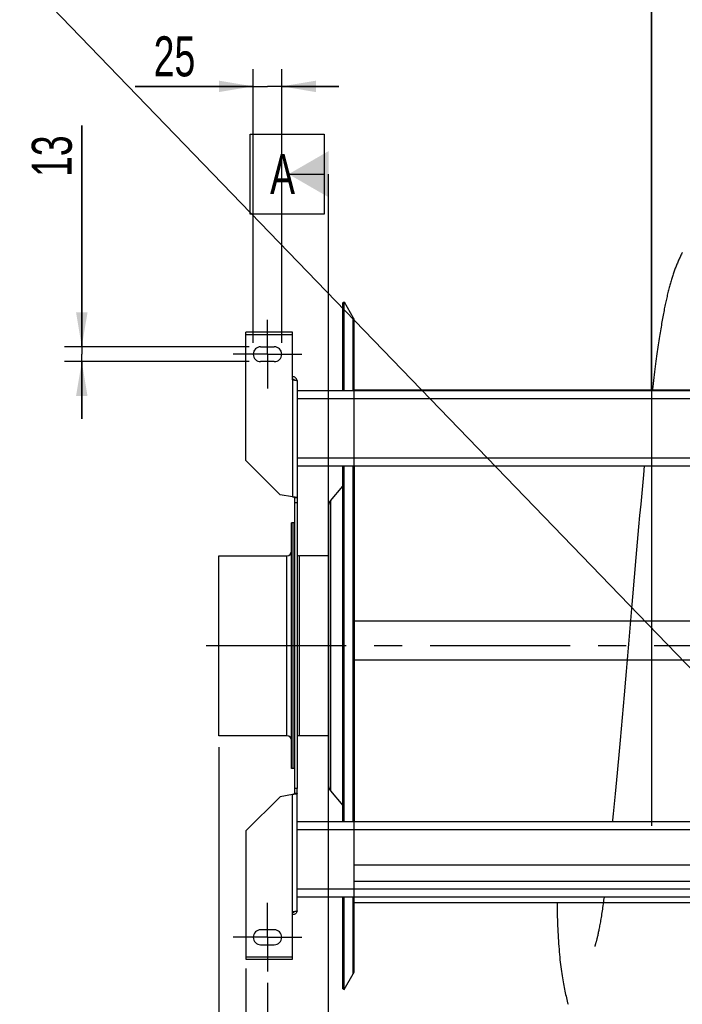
# Model space of a CAD drawing. Extents: x 0 to 594, y 0 to 420.
# Tile 3 of 19: x 215 to 273, y 70 to 157. Entities that reach past the tile are written whole.
import ezdxf

# ---------------------------------------------------------------- set-up
doc = ezdxf.new("R2010")
doc.units = 0
doc.header["$LTSCALE"] = 32.67
doc.linetypes.add('CENTER', pattern=[0.6, 0.375, -0.075, 0.075, -0.075])
doc.layers.get('0').update_dxf_attribs({"linetype": 'CONTINUOUS'})
for name, color, linetype in [('110528_DXF_CONTINUOUS_LINE', 7, 'CONTINUOUS'), ('110528_DXF_DIMENSION', 7, 'CONTINUOUS'), ('110534_DXF_AXIS', 7, 'CONTINUOUS'), ('110534_DXF_CONTINUOUS_LINE', 7, 'CONTINUOUS'), ('110593_DXF_CONTINUOUS_LINE', 7, 'CONTINUOUS'), ('110653_DXF_CONTINUOUS_LINE', 7, 'CONTINUOUS'), ('110803_DXF_CONTINUOUS_LINE', 7, 'CONTINUOUS'), ('112850_DXF_CONTINUOUS_LINE', 7, 'CONTINUOUS'), ('ASE_125_150-10_DXF_AXIS', 7, 'CONTINUOUS'), ('ASE_125_150-10_DXF_DIMENSI', 7, 'CONTINUOUS'), ('HOSE_125_150DXF_CONTINUOUS', 7, 'CONTINUOUS')]:
    doc.layers.add(name, color=color, linetype=linetype)
doc.styles.get("Standard").update_dxf_attribs({"font": 'txt', "width": 0.7})
doc.dimstyles.new('DIMSTYLE_1', dxfattribs={"dimtxt": 3.5, "dimasz": 3, "dimexe": 1.5, "dimexo": 1, "dimgap": 0.875, "dimtad": 1, "dimdec": 3, "dimlfac": 10, "dimtxsty": 'STANDARD', "dimblk": '_ARROW_FILLED', "dimblk1": '_ARROW_FILLED', "dimblk2": '_ARROW_FILLED', "dimcen": 0.09, "dimazin": 3, "dimtp": 0.2, "dimtm": 0.2, "dimtfac": 1, "dimtdec": 3, "dimtofl": 0, "dimtmove": 0, "dimatfit": 3, "dimtolj": 1})
doc.dimstyles.new('DIMSTYLE_2', dxfattribs={"dimtxt": 3.5, "dimasz": 3, "dimexe": 1.5, "dimexo": 1, "dimgap": 0.875, "dimtad": 1, "dimdec": 0, "dimlfac": 10, "dimtxsty": 'STANDARD', "dimblk": '_ARROW_FILLED', "dimblk1": '_ARROW_FILLED', "dimblk2": '_ARROW_FILLED', "dimcen": 0.09, "dimazin": 3, "dimtp": 1.2, "dimtm": 1.2, "dimtfac": 1, "dimtdec": 0, "dimtofl": 0, "dimtmove": 0, "dimatfit": 3, "dimtolj": 1})
doc.dimstyles.new('DIMSTYLE_3', dxfattribs={"dimtxt": 3.5, "dimasz": 3, "dimexe": 1.5, "dimexo": 1, "dimgap": 0.875, "dimtad": 1, "dimdec": 3, "dimlfac": 10, "dimtxsty": 'STANDARD', "dimblk": '_ARROW_FILLED', "dimblk1": '_ARROW_FILLED', "dimblk2": '_ARROW_FILLED', "dimcen": 0.09, "dimazin": 3, "dimtp": 1.2, "dimtm": 1.2, "dimtfac": 1, "dimtdec": 3, "dimtofl": 0, "dimtmove": 0, "dimatfit": 3, "dimtolj": 1})

# ---------------------------------------------------------------- blocks, each defined once
blk = doc.blocks.new('_ARROW_FILLED')
at = {"color": 0, "linetype": 'BYBLOCK'}
blk.add_solid([(0, 0), (-1, 0.167), (-1, -0.167)], dxfattribs=at)
blk = doc.blocks.new('*D1')
at = {"layer": 'ASE_125_150-10_DXF_DIMENSI', "color": 2, "linetype": 'CONTINUOUS'}
for p, q in [((220.428, 127.98), (220.428, 147.33)), ((220.428, 147.33), (220.428, 127.33)), ((235.078, 127.98), (218.928, 127.98)), ((235.078, 126.68), (218.928, 126.68)), ((220.428, 121.68), (220.428, 127.33)), ((220.428, 126.68), (220.428, 121.68))]:
    blk.add_line(p, q, dxfattribs=at)
at = {"layer": 'ASE_125_150-10_DXF_DIMENSI', "color": 2, "linetype": 'CONTINUOUS', "xscale": 3, "yscale": 3, "zscale": 3}
for p, rotation in [((220.428, 127.98), 270), ((220.428, 126.68), 90)]:
    blk.add_blockref('_ARROW_FILLED', p, dxfattribs=dict(at, rotation=rotation))
at = {"layer": 'ASE_125_150-10_DXF_DIMENSI', "color": 2, "linetype": 'CONTINUOUS', "insert": (216.053, 142.83), "char_height": 3.5, "width": 6.75, "attachment_point": 1, "rotation": 90}
blk.add_mtext('13', dxfattribs=at)
blk = doc.blocks.new('*D2')
at = {"layer": 'ASE_125_150-10_DXF_DIMENSI', "color": 2, "linetype": 'CONTINUOUS'}
for p, q in [((235.428, 128.33), (235.428, 152.259)), ((237.928, 128.33), (237.928, 152.259)), ((235.428, 150.759), (225.111, 150.759)), ((225.111, 150.759), (236.678, 150.759)), ((242.928, 150.759), (236.678, 150.759)), ((237.928, 150.759), (242.928, 150.759))]:
    blk.add_line(p, q, dxfattribs=at)
at = {"layer": 'ASE_125_150-10_DXF_DIMENSI', "color": 2, "linetype": 'CONTINUOUS', "xscale": 3, "yscale": 3, "zscale": 3}
blk.add_blockref('_ARROW_FILLED', (235.428, 150.759), dxfattribs=at)
at = {"layer": 'ASE_125_150-10_DXF_DIMENSI', "color": 2, "linetype": 'CONTINUOUS', "xscale": 3, "yscale": 3, "zscale": 3, "rotation": 180}
blk.add_blockref('_ARROW_FILLED', (237.928, 150.759), dxfattribs=at)
at = {"layer": 'ASE_125_150-10_DXF_DIMENSI', "color": 2, "linetype": 'CONTINUOUS', "insert": (230.361, 155.134), "char_height": 3.5, "width": 7.875, "attachment_point": 3}
blk.add_mtext('25', dxfattribs=at)
blk = doc.blocks.new('*D3')
at = {"layer": 'ASE_125_150-10_DXF_DIMENSI', "color": 2, "linetype": 'CONTINUOUS'}
for p, q in [((232.428, 92.955), (232.428, 29.181)), ((377.778, 89.522), (377.778, 29.181)), ((232.428, 30.681), (305.103, 30.681)), ((377.778, 30.681), (305.103, 30.681))]:
    blk.add_line(p, q, dxfattribs=at)
at = {"layer": 'ASE_125_150-10_DXF_DIMENSI', "color": 2, "linetype": 'CONTINUOUS', "xscale": 3, "yscale": 3, "zscale": 3, "rotation": 180}
blk.add_blockref('_ARROW_FILLED', (232.428, 30.681), dxfattribs=at)
at = {"layer": 'ASE_125_150-10_DXF_DIMENSI', "color": 2, "linetype": 'CONTINUOUS', "xscale": 3, "yscale": 3, "zscale": 3}
blk.add_blockref('_ARROW_FILLED', (377.778, 30.681), dxfattribs=at)
at = {"layer": 'ASE_125_150-10_DXF_DIMENSI', "color": 2, "linetype": 'CONTINUOUS', "insert": (305.103, 35.056), "char_height": 3.5, "width": 15, "attachment_point": 2}
blk.add_mtext('1454', dxfattribs=at)
blk = doc.blocks.new('*D4')
at = {"layer": 'ASE_125_150-10_DXF_DIMENSI', "color": 2, "linetype": 'CONTINUOUS'}
for p, q in [((236.678, 72.33), (236.678, 49.181)), ((374.078, 72.33), (374.078, 49.181)), ((236.678, 50.681), (305.378, 50.681)), ((374.078, 50.681), (305.378, 50.681))]:
    blk.add_line(p, q, dxfattribs=at)
at = {"layer": 'ASE_125_150-10_DXF_DIMENSI', "color": 2, "linetype": 'CONTINUOUS', "xscale": 3, "yscale": 3, "zscale": 3, "rotation": 180}
blk.add_blockref('_ARROW_FILLED', (236.678, 50.681), dxfattribs=at)
at = {"layer": 'ASE_125_150-10_DXF_DIMENSI', "color": 2, "linetype": 'CONTINUOUS', "xscale": 3, "yscale": 3, "zscale": 3}
blk.add_blockref('_ARROW_FILLED', (374.078, 50.681), dxfattribs=at)
at = {"layer": 'ASE_125_150-10_DXF_DIMENSI', "color": 2, "linetype": 'CONTINUOUS', "insert": (305.378, 55.056), "char_height": 3.5, "width": 15, "attachment_point": 2}
blk.add_mtext('1374', dxfattribs=at)
blk = doc.blocks.new('*D5')
at = {"layer": 'ASE_125_150-10_DXF_DIMENSI', "color": 2, "linetype": 'CONTINUOUS'}
for p, q in [((234.778, 73.604), (234.778, 39.181)), ((375.978, 73.604), (375.978, 39.181)), ((234.778, 40.681), (305.378, 40.681)), ((375.978, 40.681), (305.378, 40.681))]:
    blk.add_line(p, q, dxfattribs=at)
at = {"layer": 'ASE_125_150-10_DXF_DIMENSI', "color": 2, "linetype": 'CONTINUOUS', "xscale": 3, "yscale": 3, "zscale": 3, "rotation": 180}
blk.add_blockref('_ARROW_FILLED', (234.778, 40.681), dxfattribs=at)
at = {"layer": 'ASE_125_150-10_DXF_DIMENSI', "color": 2, "linetype": 'CONTINUOUS', "xscale": 3, "yscale": 3, "zscale": 3}
blk.add_blockref('_ARROW_FILLED', (375.978, 40.681), dxfattribs=at)
at = {"layer": 'ASE_125_150-10_DXF_DIMENSI', "color": 2, "linetype": 'CONTINUOUS', "insert": (305.378, 45.056), "char_height": 3.5, "width": 14.25, "attachment_point": 2}
blk.add_mtext('1412', dxfattribs=at)

msp = doc.modelspace()

# ---------------------------------------------------------------- linework, layer by layer
at = {"layer": '110528_DXF_CONTINUOUS_LINE', "color": 7, "linetype": 'CONTINUOUS'}
for p, q in [((243.26001, 131.83044), (243.38992, 131.90544)), ((243.38992, 131.90544), (244.18896, 130.52146)), ((243.38992, 124.15262), (243.38992, 131.90544)), ((244.27604, 124.15262), (244.27604, 130.19646)), ((243.38992, 86.43044), (243.38992, 117.56128)), ((244.27604, 117.56128), (244.27604, 86.43044)), ((243.38992, 71.75544), (243.38992, 79.84011)), ((244.27604, 73.46442), (244.27604, 79.84011)), ((243.38992, 71.75544), (244.18896, 73.13941)), ((243.26001, 71.83044), (243.38992, 71.75544))]:
    msp.add_line(p, q, dxfattribs=at)
at = {"layer": '110528_DXF_CONTINUOUS_LINE', "color": 3, "linetype": 'CONTINUOUS'}
for p, q in [((243.26001, 124.15262), (243.26001, 131.83044)), ((243.26001, 86.43044), (243.26001, 117.56128)), ((242.18036, 114.51167), (243.26001, 115.79835)), ((242.02829, 114.09386), (242.02829, 89.56702)), ((242.18036, 89.14921), (243.26001, 87.86253)), ((243.26001, 71.83044), (243.26001, 79.84011))]:
    msp.add_line(p, q, dxfattribs=at)
at = {"layer": '110528_DXF_CONTINUOUS_LINE', "color": 9, "linetype": 'CONTINUOUS'}
for p, q in [((244.18896, 124.15262), (244.18896, 130.52146)), ((243.26001, 128.31887), (243.38992, 128.38509)), ((244.18896, 86.43044), (244.18896, 117.56128)), ((242.18036, 114.51167), (242.18036, 89.14921)), ((244.18896, 73.13941), (244.18896, 79.84011))]:
    msp.add_line(p, q, dxfattribs=at)
at = {"layer": '110528_DXF_CONTINUOUS_LINE', "color": 7, "linetype": 'CONTINUOUS'}
for centre, start, end in [((243.62604, 130.19646), 0, 30), ((243.62604, 73.46441), 330, 360)]:
    msp.add_arc(centre, 0.65, start, end, dxfattribs=at)
at = {"layer": '110528_DXF_CONTINUOUS_LINE', "color": 3, "linetype": 'CONTINUOUS'}
for centre, start, end in [((242.67829, 114.09386), 140, 180), ((242.67829, 89.56702), 180, 220)]:
    msp.add_arc(centre, 0.65, start, end, dxfattribs=at)
at = {"layer": '110528_DXF_DIMENSION', "color": 2, "linetype": 'CONTINUOUS'}
for p, q in [((235.15329, 139.57986), (235.15329, 146.57986)), ((235.15329, 146.57986), (241.65329, 146.57986)), ((241.65329, 146.57986), (241.65329, 139.57986)), ((238.52829, 143.07986), (241.65329, 143.07986)), ((242.02829, 60.58101), (242.02829, 143.07986)), ((241.65329, 139.57986), (235.15329, 139.57986))]:
    msp.add_line(p, q, dxfattribs=at)
msp.add_solid([(242.02829, 145.10059), (242.02829, 141.05914), (238.52829, 143.07986)], dxfattribs=at)
at = {"layer": '110534_DXF_AXIS', "color": 7, "linetype": 'CENTER'}
for p, q in [((236.67829, 127.33044), (236.67829, 130.33045)), ((236.67829, 127.33044), (233.67828, 127.33044)), ((236.67829, 127.33044), (236.67829, 124.33043)), ((236.67829, 127.33044), (239.6783, 127.33044)), ((236.67829, 76.33044), (236.67829, 79.33045)), ((236.67829, 76.33044), (233.67828, 76.33044)), ((236.67829, 76.33044), (239.6783, 76.33044)), ((236.67829, 76.33044), (236.67829, 73.33043))]:
    msp.add_line(p, q, dxfattribs=at)
at = {"layer": '110534_DXF_CONTINUOUS_LINE', "color": 3, "linetype": 'CONTINUOUS'}
for p, q in [((234.77829, 118.03575), (234.77829, 129.2571)), ((238.87829, 129.25709), (234.77829, 129.25709)), ((238.87829, 125.08269), (238.87829, 129.2571)), ((236.07829, 127.98044), (237.27829, 127.98044)), ((237.27829, 126.68044), (236.07829, 126.68044)), ((239.27829, 125.02248), (239.27829, 89.33044)), ((234.77829, 118.03575), (237.77829, 115.03575)), ((238.87829, 114.84179), (237.77829, 115.03575)), ((238.87829, 88.81909), (237.77829, 88.62513)), ((239.27829, 78.63839), (239.27829, 89.33044)), ((234.77829, 85.62513), (237.77829, 88.62513)), ((234.77829, 85.62513), (234.77829, 74.40378)), ((238.87829, 74.40378), (238.87829, 78.57819)), ((237.27829, 76.98044), (236.07829, 76.98044)), ((236.07829, 75.68044), (237.27829, 75.68044)), ((234.77829, 74.40378), (238.87829, 74.40378))]:
    msp.add_line(p, q, dxfattribs=at)
at = {"layer": '110534_DXF_CONTINUOUS_LINE', "color": 9, "linetype": 'CONTINUOUS'}
for p, q in [((234.77829, 129.05709), (238.87829, 129.05709)), ((238.87829, 125.08269), (238.87829, 114.84179)), ((238.87829, 78.57819), (238.87829, 88.81909)), ((234.77829, 74.60378), (238.87829, 74.60378))]:
    msp.add_line(p, q, dxfattribs=at)
at = {"layer": '110534_DXF_CONTINUOUS_LINE', "color": 7, "linetype": 'CONTINUOUS'}
for p, q in [((239.07829, 89.33044), (239.07829, 114.76876)), ((239.27829, 114.76876), (239.07829, 114.76876)), ((239.27829, 114.33044), (239.07829, 114.33044)), ((239.07829, 88.89212), (239.07829, 89.33044)), ((239.27829, 89.33044), (239.07829, 89.33044)), ((239.27829, 88.89212), (239.07829, 88.89212))]:
    msp.add_line(p, q, dxfattribs=at)
at = {"layer": '110534_DXF_CONTINUOUS_LINE', "color": 3, "linetype": 'CONTINUOUS'}
for centre, radius, start, end in [((236.07829, 127.33044), 0.65, 90, 270), ((237.27829, 127.33044), 0.65, 270, 90), ((238.88685, 124.9651), 0.39145, 9.3446461, 10.1091537), ((238.88685, 78.69577), 0.39145, 349.8908463, 350.6553539), ((236.07829, 76.33044), 0.65, 90, 270), ((237.27829, 76.33044), 0.65, 270, 90)]:
    msp.add_arc(centre, radius, start, end, dxfattribs=at)
for points, knots in [([(239.27222, 125.03381), (239.25634, 125.12285), (239.15695, 125.29535), (238.96938, 125.36068), (238.87829, 125.36068)], [0, 0, 0, 0, 0.49822857, 1, 1, 1, 1]), ([(238.87829, 125.08269), (238.92933, 125.0778), (239.00348, 125.07072), (239.09769, 125.06061), (239.15772, 125.05323), (239.20648, 125.04625), (239.24421, 125.03868), (239.26548, 125.03311), (239.27829, 125.02607), (239.27829, 125.02248)], [0, 0, 0, 0, 0.37771184, 0.54853637, 0.69852876, 0.82207755, 0.91471109, 0.97358369, 1, 1, 1, 1]), ([(239.27829, 114.76876), (239.27829, 114.77274), (239.26639, 114.78149), (239.24409, 114.78838), (239.20668, 114.79756), (239.13491, 114.81), (239.02368, 114.82493), (238.92933, 114.83585), (238.87829, 114.84179)], [0, 0, 0, 0, 0.0290834, 0.08885385, 0.18164624, 0.30490852, 0.62429132, 1, 1, 1, 1]), ([(239.27829, 88.89212), (239.27829, 88.88814), (239.26639, 88.87939), (239.24409, 88.8725), (239.20668, 88.86332), (239.13491, 88.85087), (239.02368, 88.83595), (238.92933, 88.82502), (238.87829, 88.81909)], [0, 0, 0, 0, 0.0290834, 0.08885385, 0.18164624, 0.30490852, 0.62429132, 1, 1, 1, 1]), ([(238.87829, 78.57819), (238.92933, 78.58308), (239.00348, 78.59016), (239.09769, 78.60027), (239.15772, 78.60765), (239.20648, 78.61463), (239.24421, 78.6222), (239.26548, 78.62777), (239.27829, 78.63481), (239.27829, 78.63839)], [0, 0, 0, 0, 0.37771184, 0.54853637, 0.69852876, 0.82207755, 0.91471109, 0.97358369, 1, 1, 1, 1]), ([(239.27222, 78.62707), (239.25634, 78.53802), (239.15695, 78.36553), (238.96938, 78.3002), (238.87829, 78.3002)], [0, 0, 0, 0, 0.49822857, 1, 1, 1, 1])]:
    msp.add_open_spline(points, degree=3, knots=knots, dxfattribs=at)
at = {"layer": '110534_DXF_CONTINUOUS_LINE', "color": 7, "linetype": 'CONTINUOUS'}
for points, knots in [([(238.87829, 125.16291), (238.91247, 125.16291), (238.98186, 125.14504), (239.03311, 125.09486), (239.05054, 125.06565)], [0, 0, 0, 0, 0.50119096, 1, 1, 1, 1]), ([(239.07829, 114.76876), (239.07829, 114.77668), (239.05528, 114.79377), (239.01427, 114.80742), (238.95097, 114.82514), (238.90384, 114.83585), (238.87829, 114.84179)], [0, 0, 0, 0, 0.1095964, 0.32647794, 0.63723776, 1, 1, 1, 1]), ([(239.07829, 88.89212), (239.07829, 88.88419), (239.05528, 88.86711), (239.01427, 88.85346), (238.95097, 88.83574), (238.90384, 88.82503), (238.87829, 88.81909)], [0, 0, 0, 0, 0.1095964, 0.32647794, 0.63723776, 1, 1, 1, 1]), ([(238.87829, 78.49797), (238.91247, 78.49797), (238.98186, 78.51584), (239.03311, 78.56602), (239.05054, 78.59523)], [0, 0, 0, 0, 0.50119096, 1, 1, 1, 1])]:
    msp.add_open_spline(points, degree=3, knots=knots, dxfattribs=at)
at = {"layer": '110593_DXF_CONTINUOUS_LINE', "color": 7, "linetype": 'CONTINUOUS'}
msp.add_line((270.36108, 124.19544), (244.27604, 124.19544), dxfattribs=at)
at = {"layer": '110653_DXF_CONTINUOUS_LINE', "color": 9, "linetype": 'CONTINUOUS'}
for p, q in [((244.27604, 79.33044), (244.27604, 104.01263)), ((244.27604, 104.01263), (344.07604, 104.01263)), ((244.27604, 82.65952), (344.07604, 82.65952)), ((344.07604, 79.33044), (244.27604, 79.33044))]:
    msp.add_line(p, q, dxfattribs=at)
at = {"layer": '110653_DXF_CONTINUOUS_LINE', "color": 3, "linetype": 'CONTINUOUS'}
for p, q in [((244.27604, 104.01263), (268.44096, 104.01263)), ((266.06309, 79.33044), (244.27604, 79.33044))]:
    msp.add_line(p, q, dxfattribs=at)
at = {"layer": '110803_DXF_CONTINUOUS_LINE', "color": 7, "linetype": 'CONTINUOUS'}
for p, q in [((239.27829, 124.15262), (371.47829, 124.15262)), ((239.27829, 117.56229), (371.47829, 117.56229)), ((239.27829, 117.56128), (371.47829, 117.56128)), ((371.47829, 86.43044), (239.27829, 86.43044)), ((371.47829, 79.84011), (239.27829, 79.84011))]:
    msp.add_line(p, q, dxfattribs=at)
at = {"layer": '110803_DXF_CONTINUOUS_LINE', "color": 9, "linetype": 'CONTINUOUS'}
for p, q in [((239.27829, 123.45274), (371.47829, 123.45274)), ((239.27829, 118.26241), (371.47829, 118.26241)), ((371.47829, 85.73044), (239.27829, 85.73044)), ((371.47829, 80.54011), (239.27829, 80.54011))]:
    msp.add_line(p, q, dxfattribs=at)
at = {"layer": '112850_DXF_CONTINUOUS_LINE', "color": 7, "linetype": 'CONTINUOUS'}
for p, q in [((238.77829, 91.08044), (238.77829, 112.58044)), ((238.92829, 112.58044), (238.77829, 112.58044)), ((239.07829, 112.58044), (238.92829, 112.58044)), ((238.92829, 91.08047), (238.92829, 112.58041)), ((238.92829, 91.08047), (238.92829, 112.58041)), ((232.42829, 93.95544), (232.42829, 109.70544)), ((232.42829, 109.70544), (238.37829, 109.70544)), ((242.02829, 109.70544), (239.47829, 109.70544)), ((238.37829, 93.95544), (232.42829, 93.95544)), ((242.02829, 93.95544), (239.47829, 93.95544)), ((238.92829, 91.08044), (238.77829, 91.08044)), ((239.07829, 91.08044), (238.92829, 91.08044))]:
    msp.add_line(p, q, dxfattribs=at)
at = {"layer": '112850_DXF_CONTINUOUS_LINE', "color": 9, "linetype": 'CONTINUOUS'}
for p, q in [((238.37829, 93.95544), (238.37829, 109.70544)), ((239.47829, 93.95544), (239.47829, 109.70544))]:
    msp.add_line(p, q, dxfattribs=at)
at = {"layer": '112850_DXF_CONTINUOUS_LINE', "color": 7, "linetype": 'CONTINUOUS'}
for centre, start, end in [((238.37829, 110.10544), 270, 360), ((239.47829, 110.10544), 240, 270), ((238.37829, 93.55544), 0, 90), ((239.47829, 93.55544), 90, 120)]:
    msp.add_arc(centre, 0.4, start, end, dxfattribs=at)
at = {"layer": 'ASE_125_150-10_DXF_AXIS', "color": 7, "linetype": 'CENTER'}
msp.add_line((380.77829, 101.83044), (229.42829, 101.83044), dxfattribs=at)
at = {"layer": 'HOSE_125_150DXF_CONTINUOUS', "color": 4, "linetype": 'CONTINUOUS'}
for p, q in [((270.27604, 260.16043), (270.27604, 86.08794)), ((270.27604, 124.19544), (270.27604, 253.30295)), ((129.98931, 248.60344), (286.98414, 86.08794))]:
    msp.add_line(p, q, dxfattribs=at)
at = {"layer": 'HOSE_125_150DXF_CONTINUOUS', "color": 9, "linetype": 'CONTINUOUS'}
for p, q in [((244.27604, 79.33044), (244.27604, 124.19544)), ((366.27604, 124.19544), (244.27604, 124.19544)), ((244.27604, 104.01263), (344.07604, 104.01263)), ((244.27604, 100.61099), (366.27604, 100.61099)), ((244.27604, 82.65952), (344.07604, 82.65952)), ((244.27604, 81.22427), (366.27604, 81.22427)), ((344.07604, 79.33044), (244.27604, 79.33044))]:
    msp.add_line(p, q, dxfattribs=at)
at = {"layer": 'HOSE_125_150DXF_CONTINUOUS', "color": 7, "linetype": 'CONTINUOUS'}
for p, q in [((269.65496, 117.56128), (269.57996, 116.78716)), ((269.57996, 116.78716), (269.51908, 116.1505)), ((269.51908, 116.1505), (269.42809, 115.18569)), ((269.42809, 115.18569), (269.3375, 114.21026)), ((269.3375, 114.21026), (269.24724, 113.22485)), ((269.24724, 113.22485), (269.15722, 112.23)), ((269.15722, 112.23), (269.03753, 110.89)), ((269.03753, 110.89), (268.91819, 109.5368)), ((268.91819, 109.5368), (268.76944, 107.83107)), ((268.76944, 107.83107), (268.6212, 106.1145)), ((268.6212, 106.1145), (268.56204, 105.42594)), ((268.56204, 105.42594), (268.50295, 104.73674)), ((268.50295, 104.73674), (268.44392, 104.04722)), ((268.17922, 100.95029), (268.12057, 100.26533)), ((268.12057, 100.26533), (268.06197, 99.58206)), ((268.06197, 99.58206), (268.00342, 98.90089)), ((268.00342, 98.90089), (267.88653, 97.54641)), ((267.88653, 97.54641), (267.79905, 96.53909)), ((267.79905, 96.53909), (267.71177, 95.54058)), ((267.71177, 95.54058), (267.62468, 94.55203)), ((267.62468, 94.55203), (267.53782, 93.57448)), ((267.53782, 93.57448), (267.45115, 92.60893)), ((267.45115, 92.60893), (267.39347, 91.9724)), ((267.33587, 91.34198), (267.27837, 90.71802)), ((267.39347, 91.9724), (267.33587, 91.34198)), ((267.27837, 90.71802), (267.22097, 90.10089)), ((267.22097, 90.10089), (267.1637, 89.49094)), ((267.10655, 88.88852), (267.04954, 88.29402)), ((267.1637, 89.49094), (267.10655, 88.88852)), ((267.04954, 88.29402), (266.99268, 87.70781)), ((266.99268, 87.70781), (266.93599, 87.13038)), ((266.12977, 79.84011), (266.09516, 79.57205))]:
    msp.add_line(p, q, dxfattribs=at)
for points in [[(272.99241, 136.24119), (272.94886, 136.15924), (272.90594, 136.07674), (272.86362, 135.99362), (272.82191, 135.9099), (272.78078, 135.82555), (272.74018, 135.74046), (272.70014, 135.65467), (272.66075, 135.56841), (272.62198, 135.48165), (272.58383, 135.39437), (272.54637, 135.30675), (272.50957, 135.2188), (272.47342, 135.13047), (272.43794, 135.0419), (272.40314, 134.95311), (272.36897, 134.86404), (272.3354, 134.77463), (272.3024, 134.68486), (272.26996, 134.59469), (272.23802, 134.50404), (272.20657, 134.41287), (272.17558, 134.32115), (272.145, 134.22875), (272.11482, 134.13565), (272.08501, 134.04179), (272.05553, 133.94705), (272.02635, 133.85136), (271.99746, 133.7547), (271.96884, 133.65701), (271.94048, 133.55824), (271.91235, 133.45834), (271.88446, 133.35729), (271.85678, 133.25504), (271.8293, 133.15154), (271.802, 133.04676), (271.77489, 132.94065), (271.74793, 132.83316), (271.72113, 132.72426), (271.69448, 132.61392), (271.66796, 132.50208), (271.64155, 132.38867), (271.61525, 132.27367), (271.58905, 132.15701), (271.56292, 132.0386), (271.53685, 131.91838), (271.51084, 131.79631), (271.48486, 131.6723), (271.45891, 131.54629), (271.43298, 131.41824), (271.40705, 131.28807), (271.38112, 131.15571), (271.35519, 131.02113), (271.32923, 130.88426), (271.30325, 130.74503), (271.27723, 130.60341), (271.25118, 130.45932), (271.22508, 130.31273), (271.19894, 130.16357), (271.17271, 130.01171), (271.14641, 129.85708), (271.12002, 129.69965), (271.09352, 129.53926), (271.06692, 129.37585), (271.0402, 129.20938), (271.01336, 129.03971), (270.98638, 128.86677), (270.95926, 128.69052), (270.93199, 128.51081), (270.90458, 128.32763), (270.877, 128.14089), (270.84923, 127.9502), (270.82125, 127.75557), (270.79306, 127.55688), (270.76459, 127.35357), (270.73584, 127.14558), (270.70681, 126.93282), (270.67742, 126.71473), (270.64768, 126.49118), (270.61758, 126.2621), (270.58707, 126.02696), (270.5561, 125.78527), (270.52471, 125.5373), (270.493, 125.28359), (270.46091, 125.02375), (270.42848, 124.75801), (270.39592, 124.48793), (270.35604, 124.15262)], [(268.44392, 104.04722), (268.41443, 103.70244), (268.38496, 103.35773), (268.35551, 103.01312), (268.26729, 101.98044)], [(268.26729, 101.98044), (268.23792, 101.63675), (268.20856, 101.29335), (268.17922, 100.95029)], [(266.93599, 87.13038), (266.8795, 86.56224), (266.86627, 86.43044)], [(262.02669, 79.33044), (262.02779, 79.12877), (262.03014, 78.8783), (262.03357, 78.6234), (262.03814, 78.36488), (262.0439, 78.10474), (262.05088, 77.84312), (262.05913, 77.58018), (262.06864, 77.3177), (262.07942, 77.05579), (262.09151, 76.79453), (262.10486, 76.53555), (262.11947, 76.27883), (262.13536, 76.02444), (262.15242, 75.77399), (262.17062, 75.5275), (262.18996, 75.28486), (262.2103, 75.04739), (262.2316, 74.81504), (262.25385, 74.58761), (262.2769, 74.36608), (262.30068, 74.15064), (262.3252, 73.94075), (262.3504, 73.73624), (262.37625, 73.53708), (262.40272, 73.34299), (262.42985, 73.15343), (262.4576, 72.96825), (262.48596, 72.78732), (262.51497, 72.6102), (262.54461, 72.43671), (262.57487, 72.26681), (262.60576, 72.10026), (262.63727, 71.93692), (262.6694, 71.77673), (262.70211, 71.61963), (262.73543, 71.4655), (262.76933, 71.31425), (262.8038, 71.16588), (262.83883, 71.02035), (262.87442, 70.87749), (262.91061, 70.73716), (262.94737, 70.5993), (262.98473, 70.46378)], [(266.09516, 79.57205), (266.07432, 79.41379), (266.05217, 79.24942), (266.03002, 79.08879), (266.00787, 78.93187), (265.98574, 78.77865), (265.96364, 78.62913), (265.94158, 78.48325), (265.91958, 78.34101), (265.89767, 78.20249), (265.87587, 78.06765), (265.85418, 77.93646), (265.83264, 77.80903), (265.81127, 77.68538), (265.79008, 77.56542), (265.76908, 77.44916), (265.7483, 77.33654), (265.72774, 77.22754), (265.70743, 77.12216), (265.68737, 77.02032), (265.66759, 76.92201), (265.64814, 76.82736), (265.62903, 76.73637), (265.61028, 76.64895), (265.59192, 76.56514), (265.57396, 76.48488), (265.55641, 76.40813), (265.53932, 76.33489), (265.52267, 76.2651), (265.50651, 76.19872), (265.49086, 76.1358), (265.47575, 76.07627), (265.46119, 76.02008), (265.44723, 75.96733), (265.4339, 75.91798), (265.4212, 75.87194), (265.40916, 75.82916), (265.39779, 75.7896), (265.38711, 75.75317), (265.37712, 75.7198), (265.36785, 75.68942), (265.3593, 75.66197), (265.35148, 75.63734), (265.34439, 75.61548), (265.33806, 75.59632), (265.33248, 75.57979), (265.32768, 75.56583), (265.32367, 75.55438), (265.32044, 75.54535), (265.31802, 75.5387), (265.31638, 75.5343)]]:
    msp.add_lwpolyline(points, dxfattribs=at)

# ---------------------------------------------------------------- texts
at = {"layer": '110528_DXF_DIMENSION', "color": 2, "linetype": 'CONTINUOUS', "insert": (236.90329, 144.82986), "char_height": 3.5, "width": 4.5, "attachment_point": 1}
msp.add_mtext('A', dxfattribs=at)

# ---------------------------------------------------------------- dimensions: what is measured, and where the dimension line sits
at = {"layer": 'ASE_125_150-10_DXF_DIMENSI', "color": 2, "linetype": 'CONTINUOUS'}
for base, p1, p2, dimstyle, picture, middle in [((237.92829, 150.75876), (235.42829, 127.33044), (237.92829, 127.33044), 'DIMSTYLE_1', '*D2', (227.23644, 150.75876)), ((377.7782910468, 30.6810107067), (232.4282910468, 93.955439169), (377.7782910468, 90.5221467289), 'DIMSTYLE_2', '*D3', (304.60329245, 30.6810107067)), ((375.97829, 40.68101), (234.77829, 74.60378), (375.97829, 74.60378), 'DIMSTYLE_3', '*D5', (304.87829, 40.68101)), ((374.07829, 50.68101), (236.67829, 73.33043), (374.07829, 73.33043), 'DIMSTYLE_3', '*D4', (304.87829, 50.68101))]:
    dim = msp.add_linear_dim(base=base, p1=p1, p2=p2, dimstyle=dimstyle, dxfattribs=at)
    dim.commit()
    dim.dimension.update_dxf_attribs({"geometry": picture, "text_midpoint": middle, "dimtype": 160})
dim = msp.add_linear_dim(base=(220.42829, 127.98044), p1=(236.07829, 126.68044), p2=(236.07829, 127.98044), angle=90, dimstyle='DIMSTYLE_1', dxfattribs=at)
dim.commit()
dim.dimension.update_dxf_attribs({"geometry": '*D1', "text_midpoint": (220.42829, 144.58044), "dimtype": 160})

doc.saveas('drawing.dxf')
